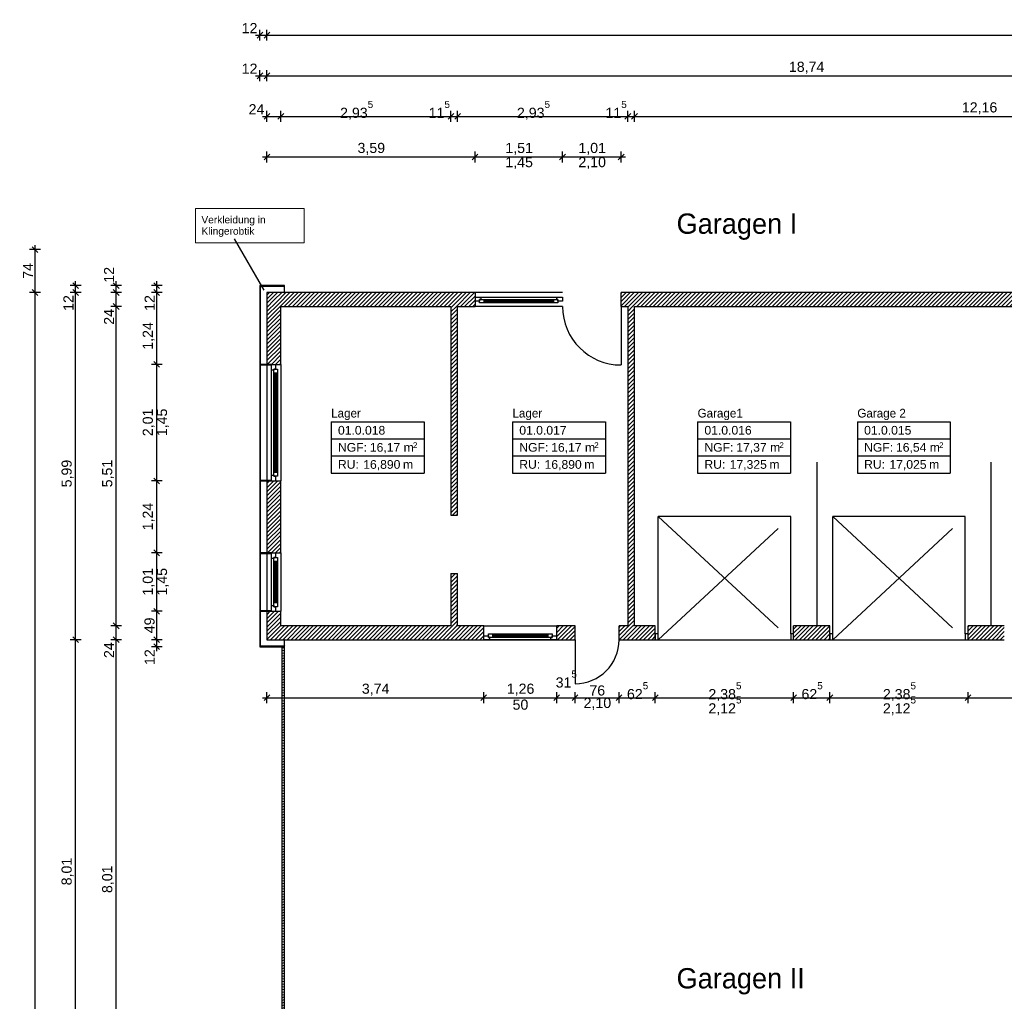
# Model space of a CAD drawing. Extents: x -73 to 183, y -4 to 85.
# Tile 6 of 98: x -73 to -56, y 26 to 43. Entities that reach past the tile are written whole.
import ezdxf

# ---------------------------------------------------------------- set-up
doc = ezdxf.new("R2010")
doc.units = 0
doc.header["$MEASUREMENT"] = 0
doc.linetypes.add('Strichlinie', pattern=[0.005644, 0.002822, -0.002822])
doc.linetypes.add('Wipeout_Contour', pattern=[1, 0, -1])
for name, color, linetype in [('0._EG_2_0', 7, 'Continuous'), ('0._EG_2_P_BM_AUSSEN', 7, 'Continuous'), ('0._EG_2_P_ZE_SYMBOL', 7, 'Continuous'), ('0._EG_2_P_ZE_TEXT', 7, 'Continuous'), ('0._EG_2_R_NT_AUSSENWAND', 7, 'Continuous'), ('0._EG_2_R_NT_HIDDEN', 7, 'Continuous'), ('0._EG_2_R_NT_INNENWAND', 7, 'Continuous'), ('0._EG_2_R_TR_AUSSENWAND', 7, 'Continuous'), ('0._EG_2_Räume', 7, 'Continuous')]:
    doc.layers.add(name, color=color, linetype=linetype)
doc.styles.add('ERSTELLTER_STIL_1', font='ARIAL.TTF')
doc.styles.add('ERSTELLTER_STIL_3', font='txt')
pattern_1 = [(45, (0, 0), (-0.03535534, 0.03535534), [])]
pattern_2 = [(135, (0, 0), (0.07071068, 0.07071068), [])]

msp = doc.modelspace()

# ---------------------------------------------------------------- hatches: boundary and pattern name
at = {"layer": '0._EG_2_R_NT_AUSSENWAND', "linetype": 'Continuous', "ltscale": 1000}
h = msp.add_hatch(dxfattribs=at)
h.set_pattern_fill('MW_Porenbeton_0002', color=256, style=0, pattern_type=2)
h.set_pattern_definition(pattern_2)
h.paths.add_polyline_path([(-68.594, 38.745), (-69.019, 38.745), (-69.009, 38.735), (-68.604, 38.735)], flags=0)
h = msp.add_hatch(dxfattribs=at)
h.set_pattern_fill('MW_Porenbeton_0002', color=256, style=0, pattern_type=2)
h.set_pattern_definition(pattern_2)
h.paths.add_polyline_path([(-69.019, 38.745), (-69.019, 32.515), (-69.009, 32.525), (-69.009, 38.735)], flags=0)
h = msp.add_hatch(dxfattribs=at)
h.set_pattern_fill('MW_Porenbeton_0002', color=256, style=0, pattern_type=2)
h.set_pattern_definition(pattern_2)
h.paths.add_polyline_path([(-68.594, 38.625), (-68.594, 38.745), (-68.604, 38.735), (-68.604, 38.625)], flags=0)
h = msp.add_hatch(dxfattribs=at)
h.set_pattern_fill('MW_Porenbeton_0002', color=256, style=0, pattern_type=2)
h.set_pattern_definition(pattern_2)
h.paths.add_polyline_path([(-68.604, 32.635), (-68.604, 32.525), (-68.594, 32.515), (-68.594, 32.635)], flags=0)
h = msp.add_hatch(dxfattribs=at)
h.set_pattern_fill('MW_Porenbeton_0002', color=256, style=0, pattern_type=2)
h.set_pattern_definition(pattern_2)
h.paths.add_polyline_path([(-68.604, 32.525), (-69.009, 32.525), (-69.019, 32.515), (-68.594, 32.515)], flags=0)
at = {"layer": '0._EG_2_R_NT_INNENWAND', "linetype": 'Continuous', "ltscale": 1000}
h = msp.add_hatch(dxfattribs=at)
h.set_pattern_fill('MW_HLZ_0002', color=256, style=0, pattern_type=2)
h.set_pattern_definition(pattern_1)
h.paths.add_polyline_path([(-65.609, 38.385), (-65.724, 38.385), (-65.724, 34.785), (-65.609, 34.785)], flags=0)
h = msp.add_hatch(dxfattribs=at)
h.set_pattern_fill('MW_HLZ_0002', color=256, style=0, pattern_type=2)
h.set_pattern_definition(pattern_1)
h.paths.add_polyline_path([(-62.674, 38.385), (-62.674, 32.875), (-62.559, 32.875), (-62.559, 38.385)], flags=0)
h = msp.add_hatch(dxfattribs=at)
h.set_pattern_fill('MW_HLZ_0002', color=256, style=0, pattern_type=2)
h.set_pattern_definition(pattern_1)
h.paths.add_polyline_path([(-65.609, 33.775), (-65.724, 33.775), (-65.724, 32.875), (-65.609, 32.875)], flags=0)
h = msp.add_hatch(dxfattribs=at)
h.set_pattern_fill('Holz__Vollholz__Hirnholz_32', color=256, style=0, pattern_type=2)
h.set_pattern_definition([(10, (0, 0), (-0.007814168, 0.044316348), [])])
h.paths.add_polyline_path([(-68.644, 32.515), (-68.644, 24.745), (-68.594, 24.745), (-68.594, 32.515)], flags=0)
at = {"layer": '0._EG_2_R_TR_AUSSENWAND', "linetype": 'Continuous', "ltscale": 1000}
h = msp.add_hatch(dxfattribs=at)
h.set_pattern_fill('MW_HLZ_0002', color=256, style=0, pattern_type=2)
h.set_pattern_definition(pattern_1)
h.paths.add_polyline_path([(-68.899, 38.625), (-68.659, 38.385), (-65.309, 38.385), (-65.309, 38.475), (-65.309, 38.545), (-65.309, 38.625)], flags=0)
h = msp.add_hatch(dxfattribs=at)
h.set_pattern_fill('MW_HLZ_0002', color=256, style=0, pattern_type=2)
h.set_pattern_definition(pattern_1)
h.paths.add_polyline_path([(-68.899, 38.625), (-68.899, 37.385), (-68.819, 37.385), (-68.749, 37.385), (-68.659, 37.385), (-68.659, 38.385)], flags=0)
h = msp.add_hatch(dxfattribs=at)
h.set_pattern_fill('MW_HLZ_0002', color=256, style=0, pattern_type=2)
h.set_pattern_definition(pattern_1)
h.paths.add_polyline_path([(-62.789, 38.625), (-62.789, 38.385), (-50.399, 38.385), (-50.159, 38.625)], flags=0)
h = msp.add_hatch(dxfattribs=at)
h.set_pattern_fill('MW_HLZ_0002', color=256, style=0, pattern_type=2)
h.set_pattern_definition(pattern_1)
h.paths.add_polyline_path([(-68.899, 34.135), (-68.819, 34.135), (-68.749, 34.135), (-68.659, 34.135), (-68.659, 35.375), (-68.749, 35.375), (-68.819, 35.375), (-68.899, 35.375)], flags=0)
h = msp.add_hatch(dxfattribs=at)
h.set_pattern_fill('MW_HLZ_0002', color=256, style=0, pattern_type=2)
h.set_pattern_definition(pattern_1)
h.paths.add_polyline_path([(-68.899, 32.635), (-68.659, 32.635), (-68.659, 33.125), (-68.749, 33.125), (-68.819, 33.125), (-68.899, 33.125)], flags=0)
h = msp.add_hatch(dxfattribs=at)
h.set_pattern_fill('MW_HLZ_0002', color=256, style=0, pattern_type=2)
h.set_pattern_definition(pattern_1)
h.paths.add_polyline_path([(-68.659, 32.875), (-68.659, 32.635), (-65.159, 32.635), (-65.159, 32.705), (-65.159, 32.875)], flags=0)
h = msp.add_hatch(dxfattribs=at)
h.set_pattern_fill('MW_HLZ_0002', color=256, style=0, pattern_type=2)
h.set_pattern_definition(pattern_1)
h.paths.add_polyline_path([(-63.899, 32.635), (-63.584, 32.635), (-63.584, 32.875), (-63.899, 32.875), (-63.899, 32.705)], flags=0)
h = msp.add_hatch(dxfattribs=at)
h.set_pattern_fill('MW_HLZ_0002', color=256, style=0, pattern_type=2)
h.set_pattern_definition(pattern_1)
h.paths.add_polyline_path([(-62.824, 32.875), (-62.824, 32.635), (-62.199, 32.635), (-62.199, 32.735), (-62.199, 32.875)], flags=0)
h = msp.add_hatch(dxfattribs=at)
h.set_pattern_fill('MW_HLZ_0002', color=256, style=0, pattern_type=2)
h.set_pattern_definition(pattern_1)
h.paths.add_polyline_path([(-59.814, 32.875), (-59.814, 32.735), (-59.814, 32.635), (-59.189, 32.635), (-59.189, 32.735), (-59.189, 32.875)], flags=0)
h = msp.add_hatch(dxfattribs=at)
h.set_pattern_fill('MW_HLZ_0002', color=256, style=0, pattern_type=2)
h.set_pattern_definition(pattern_1)
h.paths.add_polyline_path([(-56.804, 32.875), (-56.804, 32.735), (-56.804, 32.635), (-56.179, 32.635), (-56.179, 32.735), (-56.179, 32.875)], flags=0)

# ---------------------------------------------------------------- linework, layer by layer
at = {"layer": '0._EG_2_0', "linetype": 'Continuous', "ltscale": 1000}
for p, q in [((-65.309, 38.625), (-65.309, 38.545)), ((-62.789, 38.385), (-62.789, 38.625)), ((-65.309, 38.545), (-65.309, 38.475)), ((-65.309, 38.475), (-65.309, 38.385)), ((-68.899, 37.385), (-68.819, 37.385)), ((-68.819, 37.385), (-68.749, 37.385)), ((-68.749, 37.385), (-68.659, 37.385)), ((-68.899, 35.375), (-68.819, 35.375)), ((-68.819, 35.375), (-68.749, 35.375)), ((-68.749, 35.375), (-68.659, 35.375)), ((-68.899, 34.135), (-68.819, 34.135)), ((-68.819, 34.135), (-68.749, 34.135)), ((-68.749, 34.135), (-68.659, 34.135)), ((-68.899, 33.125), (-68.819, 33.125)), ((-68.819, 33.125), (-68.749, 33.125)), ((-68.749, 33.125), (-68.659, 33.125)), ((-65.159, 32.705), (-65.159, 32.875)), ((-63.899, 32.705), (-63.899, 32.875)), ((-63.584, 32.635), (-63.584, 32.875)), ((-62.824, 32.635), (-62.824, 32.875)), ((-62.199, 32.735), (-62.199, 32.875)), ((-59.814, 32.735), (-59.814, 32.875)), ((-59.189, 32.735), (-59.189, 32.875)), ((-56.804, 32.735), (-56.804, 32.875)), ((-65.159, 32.635), (-65.159, 32.705)), ((-63.899, 32.635), (-63.899, 32.705)), ((-62.199, 32.635), (-62.199, 32.735)), ((-59.814, 32.635), (-59.814, 32.735)), ((-59.189, 32.635), (-59.189, 32.735)), ((-56.804, 32.635), (-56.804, 32.735))]:
    msp.add_line(p, q, dxfattribs=at)
at = {"layer": '0._EG_2_P_BM_AUSSEN', "linetype": 'Continuous', "ltscale": 1000}
for p, q in [((-69.019, 42.971), (-69.019, 43.159)), ((-68.899, 42.971), (-68.899, 43.159)), ((-69.094, 43.065), (-69.019, 43.065)), ((-68.969, 43.115), (-69.069, 43.015)), ((-69.019, 43.065), (-68.899, 43.065)), ((-68.849, 43.115), (-68.949, 43.015)), ((-68.899, 43.065), (-38.709, 43.065)), ((-69.094, 42.365), (-69.019, 42.365)), ((-68.969, 42.415), (-69.069, 42.315)), ((-69.019, 42.271), (-69.019, 42.459)), ((-69.019, 42.365), (-68.899, 42.365)), ((-68.849, 42.415), (-68.949, 42.315)), ((-68.899, 42.271), (-68.899, 42.459)), ((-68.899, 42.365), (-50.159, 42.365)), ((-68.974, 41.665), (-68.899, 41.665)), ((-68.849, 41.715), (-68.949, 41.615)), ((-68.899, 41.571), (-68.899, 41.759)), ((-68.899, 41.665), (-68.659, 41.665)), ((-68.609, 41.715), (-68.709, 41.615)), ((-68.659, 41.571), (-68.659, 41.759)), ((-68.659, 41.665), (-65.724, 41.665)), ((-65.674, 41.715), (-65.774, 41.615)), ((-65.724, 41.571), (-65.724, 41.759)), ((-65.724, 41.665), (-65.609, 41.665)), ((-65.559, 41.715), (-65.659, 41.615)), ((-65.609, 41.571), (-65.609, 41.759)), ((-65.609, 41.665), (-62.674, 41.665)), ((-62.624, 41.715), (-62.724, 41.615)), ((-62.674, 41.571), (-62.674, 41.759)), ((-62.674, 41.665), (-62.559, 41.665)), ((-62.509, 41.715), (-62.609, 41.615)), ((-62.559, 41.571), (-62.559, 41.759)), ((-62.559, 41.665), (-50.399, 41.665)), ((-68.974, 40.965), (-68.899, 40.965)), ((-68.849, 41.015), (-68.949, 40.915)), ((-68.899, 40.871), (-68.899, 41.059)), ((-68.899, 40.965), (-65.309, 40.965)), ((-65.259, 41.015), (-65.359, 40.915)), ((-65.309, 40.871), (-65.309, 41.059)), ((-65.309, 40.965), (-63.799, 40.965)), ((-63.749, 41.015), (-63.849, 40.915)), ((-63.799, 40.871), (-63.799, 41.059)), ((-63.799, 40.965), (-62.789, 40.965)), ((-62.839, 40.915), (-62.739, 41.015)), ((-62.789, 40.871), (-62.789, 41.059)), ((-62.789, 40.965), (-62.714, 40.965)), ((-72.849, 39.315), (-72.949, 39.415)), ((-72.899, 39.365), (-72.899, 39.44)), ((-72.805, 39.365), (-72.992, 39.365)), ((-72.899, 38.625), (-72.899, 39.365)), ((-72.105, 38.745), (-72.292, 38.745)), ((-72.149, 38.695), (-72.249, 38.795)), ((-72.199, 38.745), (-72.199, 38.82)), ((-72.199, 38.625), (-72.199, 38.745)), ((-71.405, 38.745), (-71.592, 38.745)), ((-71.449, 38.695), (-71.549, 38.795)), ((-71.499, 38.745), (-71.499, 38.82)), ((-71.499, 38.625), (-71.499, 38.745)), ((-70.705, 38.745), (-70.892, 38.745)), ((-70.749, 38.695), (-70.849, 38.795)), ((-70.799, 38.745), (-70.799, 38.82)), ((-70.799, 38.625), (-70.799, 38.745)), ((-72.805, 38.625), (-72.992, 38.625)), ((-72.949, 38.675), (-72.849, 38.575)), ((-72.899, -1.115), (-72.899, 38.625)), ((-72.105, 38.625), (-72.292, 38.625)), ((-72.249, 38.675), (-72.149, 38.575)), ((-72.199, 32.635), (-72.199, 38.625)), ((-71.405, 38.625), (-71.592, 38.625)), ((-71.549, 38.675), (-71.449, 38.575)), ((-71.499, 38.385), (-71.499, 38.625)), ((-70.705, 38.625), (-70.892, 38.625)), ((-70.849, 38.675), (-70.749, 38.575)), ((-70.799, 37.385), (-70.799, 38.625)), ((-71.549, 38.435), (-71.449, 38.335)), ((-71.405, 38.385), (-71.592, 38.385)), ((-71.499, 32.875), (-71.499, 38.385)), ((-70.705, 37.385), (-70.892, 37.385)), ((-70.849, 37.435), (-70.749, 37.335)), ((-70.799, 35.375), (-70.799, 37.385)), ((-70.705, 35.375), (-70.892, 35.375)), ((-70.849, 35.425), (-70.749, 35.325)), ((-70.799, 34.135), (-70.799, 35.375)), ((-70.849, 34.185), (-70.749, 34.085)), ((-70.705, 34.135), (-70.892, 34.135)), ((-70.799, 33.125), (-70.799, 34.135)), ((-70.705, 33.125), (-70.892, 33.125)), ((-70.849, 33.175), (-70.749, 33.075)), ((-70.799, 32.635), (-70.799, 33.125)), ((-71.405, 32.875), (-71.592, 32.875)), ((-71.549, 32.925), (-71.449, 32.825)), ((-71.499, 32.635), (-71.499, 32.875)), ((-72.105, 32.635), (-72.292, 32.635)), ((-72.249, 32.685), (-72.149, 32.585)), ((-72.199, 24.625), (-72.199, 32.635)), ((-71.405, 32.635), (-71.592, 32.635)), ((-71.549, 32.685), (-71.449, 32.585)), ((-71.499, 24.625), (-71.499, 32.635)), ((-70.705, 32.635), (-70.892, 32.635)), ((-70.849, 32.685), (-70.749, 32.585)), ((-70.799, 32.515), (-70.799, 32.635)), ((-70.705, 32.515), (-70.892, 32.515)), ((-70.849, 32.565), (-70.749, 32.465)), ((-70.799, 32.44), (-70.799, 32.515)), ((-68.974, 31.635), (-68.899, 31.635)), ((-68.849, 31.685), (-68.949, 31.585)), ((-68.899, 31.541), (-68.899, 31.729)), ((-68.899, 31.635), (-65.159, 31.635)), ((-65.109, 31.685), (-65.209, 31.585)), ((-65.159, 31.541), (-65.159, 31.729)), ((-65.159, 31.635), (-63.899, 31.635)), ((-63.849, 31.685), (-63.949, 31.585)), ((-63.899, 31.541), (-63.899, 31.729)), ((-63.899, 31.635), (-63.584, 31.635)), ((-63.534, 31.685), (-63.634, 31.585)), ((-63.584, 31.541), (-63.584, 31.729)), ((-63.584, 31.635), (-62.824, 31.635)), ((-62.774, 31.685), (-62.874, 31.585)), ((-62.824, 31.541), (-62.824, 31.729)), ((-62.824, 31.635), (-62.199, 31.635)), ((-62.149, 31.685), (-62.249, 31.585)), ((-62.199, 31.541), (-62.199, 31.729)), ((-62.199, 31.635), (-59.814, 31.635)), ((-59.764, 31.685), (-59.864, 31.585)), ((-59.814, 31.541), (-59.814, 31.729)), ((-59.814, 31.635), (-59.189, 31.635)), ((-59.139, 31.685), (-59.239, 31.585)), ((-59.189, 31.541), (-59.189, 31.729)), ((-59.189, 31.635), (-56.804, 31.635)), ((-56.754, 31.685), (-56.854, 31.585)), ((-56.804, 31.541), (-56.804, 31.729)), ((-56.804, 31.635), (-53.794, 31.635))]:
    msp.add_line(p, q, dxfattribs=at)
at = {"layer": '0._EG_2_P_ZE_SYMBOL', "linetype": 'Continuous', "ltscale": 1000}
msp.add_line((-68.949, 38.666), (-69.459, 39.55), dxfattribs=at)
at = {"layer": '0._EG_2_P_ZE_TEXT', "color": 255, "linetype": 'Continuous', "lineweight": 18, "ltscale": 1000}
for p, q in [((-68.257, 40.073), (-70.128, 40.073)), ((-70.128, 40.073), (-70.128, 39.48)), ((-68.257, 39.48), (-68.257, 40.073)), ((-70.128, 39.48), (-68.257, 39.48))]:
    msp.add_line(p, q, dxfattribs=at)
at = {"layer": '0._EG_2_R_NT_AUSSENWAND', "linetype": 'Continuous', "ltscale": 1000}
for p, q in [((-68.594, 38.745), (-69.019, 38.745)), ((-69.019, 38.745), (-69.019, 32.515)), ((-69.009, 38.735), (-68.604, 38.735)), ((-69.009, 37.385), (-69.009, 38.735)), ((-68.604, 38.735), (-68.604, 38.625)), ((-68.594, 38.625), (-68.594, 38.745)), ((-68.604, 38.625), (-68.594, 38.625)), ((-69.009, 35.385), (-69.009, 37.375)), ((-69.009, 34.135), (-69.009, 35.375)), ((-69.009, 33.135), (-69.009, 34.125)), ((-69.009, 32.525), (-69.009, 33.125)), ((-68.604, 32.635), (-68.604, 32.525)), ((-68.594, 32.635), (-68.604, 32.635)), ((-68.594, 32.515), (-68.594, 32.635)), ((-69.019, 32.515), (-68.594, 32.515)), ((-68.604, 32.525), (-69.009, 32.525))]:
    msp.add_line(p, q, dxfattribs=at)
at = {"layer": '0._EG_2_R_NT_HIDDEN', "linetype": 'Strichlinie', "ltscale": 1000}
for p, q in [((-59.406, 32.875), (-59.406, 38.385)), ((-56.404, 32.875), (-56.404, 38.385))]:
    msp.add_line(p, q, dxfattribs=at)
at = {"layer": '0._EG_2_R_NT_INNENWAND', "linetype": 'Continuous', "ltscale": 1000}
for p, q in [((-65.724, 38.385), (-65.724, 34.785)), ((-65.609, 34.785), (-65.609, 38.385)), ((-62.674, 38.385), (-62.674, 32.875)), ((-62.559, 32.875), (-62.559, 38.385)), ((-65.724, 34.785), (-65.609, 34.785)), ((-65.724, 33.775), (-65.724, 32.875)), ((-65.724, 33.775), (-65.609, 33.775)), ((-65.609, 32.875), (-65.609, 33.775)), ((-68.644, 32.515), (-68.644, 24.745)), ((-68.594, 32.515), (-68.644, 32.515)), ((-68.594, 24.745), (-68.594, 32.515))]:
    msp.add_line(p, q, dxfattribs=at)
at = {"layer": '0._EG_2_R_TR_AUSSENWAND', "linetype": 'Continuous', "ltscale": 1000}
for p, q in [((-65.309, 38.625), (-68.899, 38.625)), ((-68.899, 38.625), (-68.899, 37.385)), ((-63.799, 38.625), (-65.309, 38.625)), ((-50.159, 38.625), (-62.789, 38.625)), ((-68.659, 38.385), (-65.724, 38.385)), ((-68.659, 37.385), (-68.659, 38.385)), ((-65.609, 38.385), (-65.309, 38.385)), ((-63.799, 38.385), (-65.309, 38.385)), ((-62.789, 38.385), (-62.674, 38.385)), ((-62.789, 38.385), (-62.789, 37.375)), ((-62.559, 38.385), (-50.399, 38.385)), ((-68.899, 37.385), (-68.899, 35.375)), ((-68.659, 37.385), (-68.659, 35.375)), ((-68.899, 35.375), (-68.899, 34.135)), ((-68.659, 34.135), (-68.659, 35.375)), ((-68.899, 34.135), (-68.899, 33.125)), ((-68.659, 34.135), (-68.659, 33.125)), ((-68.899, 33.125), (-68.899, 32.635)), ((-68.659, 32.875), (-68.659, 33.125)), ((-65.724, 32.875), (-68.659, 32.875)), ((-65.159, 32.875), (-65.609, 32.875)), ((-65.159, 32.875), (-63.899, 32.875)), ((-63.584, 32.875), (-63.899, 32.875)), ((-62.674, 32.875), (-62.824, 32.875)), ((-62.199, 32.875), (-62.559, 32.875)), ((-59.189, 32.875), (-59.814, 32.875)), ((-56.179, 32.875), (-56.804, 32.875)), ((-68.899, 32.635), (-68.659, 32.635)), ((-68.659, 32.635), (-65.159, 32.635)), ((-65.159, 32.635), (-63.899, 32.635)), ((-63.899, 32.635), (-63.584, 32.635)), ((-63.584, 32.635), (-63.584, 31.875)), ((-62.824, 32.635), (-62.199, 32.635)), ((-59.814, 32.635), (-59.189, 32.635)), ((-56.804, 32.635), (-56.179, 32.635))]:
    msp.add_line(p, q, dxfattribs=at)
at = {"layer": '0._EG_2_R_TR_AUSSENWAND', "linetype": 'Strichlinie', "ltscale": 1000}
for p, q in [((-59.864, 34.76), (-62.149, 34.76)), ((-56.854, 34.76), (-59.139, 34.76))]:
    msp.add_line(p, q, dxfattribs=at)
at = {"layer": '0._EG_2_R_TR_AUSSENWAND', "linetype": 'Continuous', "ltscale": 1000}
msp.add_arc((-63.584, 32.635), 0.76, 270, 0, dxfattribs=at)
at = {"layer": '0._EG_2_Räume', "linetype": 'Continuous', "ltscale": 1000}
for p, q in [((-67.791, 36.395), (-67.791, 35.511)), ((-67.791, 36.395), (-66.188, 36.395)), ((-66.188, 36.395), (-66.188, 35.511)), ((-64.663, 36.395), (-64.663, 35.511)), ((-64.663, 36.395), (-63.059, 36.395)), ((-63.059, 36.395), (-63.059, 35.511)), ((-61.47, 36.395), (-61.47, 35.511)), ((-61.47, 36.395), (-59.866, 36.395)), ((-59.866, 36.395), (-59.866, 35.511)), ((-58.714, 36.395), (-58.714, 35.511)), ((-58.714, 36.395), (-57.111, 36.395)), ((-57.111, 36.395), (-57.111, 35.511)), ((-67.791, 36.101), (-66.188, 36.101)), ((-64.663, 36.101), (-63.059, 36.101)), ((-61.47, 36.101), (-59.866, 36.101)), ((-58.714, 36.101), (-57.111, 36.101)), ((-67.791, 35.806), (-66.188, 35.806)), ((-64.663, 35.806), (-63.059, 35.806)), ((-61.47, 35.806), (-59.866, 35.806)), ((-58.714, 35.806), (-57.111, 35.806)), ((-67.791, 35.511), (-66.188, 35.511)), ((-64.663, 35.511), (-63.059, 35.511)), ((-61.47, 35.511), (-59.866, 35.511)), ((-58.714, 35.511), (-57.111, 35.511))]:
    msp.add_line(p, q, dxfattribs=at)

# ---------------------------------------------------------------- texts
at = {"layer": '0._EG_2_P_BM_AUSSEN', "linetype": 'Continuous', "char_height": 0.175, "attachment_point": 7, "style": 'ERSTELLTER_STIL_1'}
for s, insert in [('{12}', (-69.334, 43.1)), ('{12}', (-69.334, 42.4)), ('{18,74}', (-59.894, 42.4)), ('{24}', (-69.214, 41.7)), ('{2,93\\A1{\\H0.7x;\\S5^  ;}}', (-67.636, 41.606)), ('{11\\A1{\\H0.7x;\\S5^  ;}}', (-66.109, 41.638)), ('{2,93\\A1{\\H0.7x;\\S5^  ;}}', (-64.586, 41.606)), ('{11\\A1{\\H0.7x;\\S5^  ;}}', (-63.059, 41.638)), ('{12,16}', (-56.911, 41.7)), ('{3,59}', (-67.336, 41)), ('{1,51}', (-64.786, 41)), ('{1,01}', (-63.526, 41)), ('{1,45}', (-64.786, 40.755)), ('{2,10}', (-63.526, 40.755)), ('{31\\A1{\\H0.7x;\\S5^  ;}}', (-63.918, 31.808)), ('{3,74}', (-67.261, 31.67)), ('{1,26}', (-64.761, 31.67)), ('{76}', (-63.336, 31.67)), ('{62\\A1{\\H0.7x;\\S5^  ;}}', (-62.688, 31.607)), ('{2,38\\A1{\\H0.7x;\\S5^  ;}}', (-61.283, 31.576)), ('{62\\A1{\\H0.7x;\\S5^  ;}}', (-59.678, 31.607)), ('{2,38\\A1{\\H0.7x;\\S5^  ;}}', (-58.273, 31.576)), ('{50}', (-64.661, 31.425)), ('{2,10}', (-63.436, 31.425)), ('{2,12\\A1{\\H0.7x;\\S5^  ;}}', (-61.283, 31.331)), ('{2,12\\A1{\\H0.7x;\\S5^  ;}}', (-58.273, 31.331))]:
    msp.add_mtext(s, dxfattribs=dict(at, insert=insert))
at = {"layer": '0._EG_2_P_BM_AUSSEN', "linetype": 'Continuous', "char_height": 0.175, "attachment_point": 7, "rotation": 90, "style": 'ERSTELLTER_STIL_1'}
for s, insert in [('{74}', (-72.934, 38.862)), ('{12}', (-71.534, 38.795)), ('{12}', (-72.234, 38.309)), ('{12}', (-70.834, 38.309)), ('{24}', (-71.534, 38.069)), ('{1,24}', (-70.834, 37.639)), ('{2,01}', (-70.834, 36.147)), ('{1,45}', (-70.589, 36.147)), ('{5,99}', (-72.234, 35.264)), ('{5,51}', (-71.534, 35.264)), ('{1,24}', (-70.834, 34.522)), ('{1,01}', (-70.834, 33.397)), ('{1,45}', (-70.589, 33.397)), ('{49}', (-70.834, 32.747)), ('{24}', (-71.534, 32.319)), ('{12}', (-70.834, 32.199)), ('{8,01}', (-72.234, 28.397)), ('{8,01}', (-71.534, 28.264))]:
    msp.add_mtext(s, dxfattribs=dict(at, insert=insert))
at = {"layer": '0._EG_2_P_ZE_TEXT', "linetype": 'Continuous', "insert": (-70.028, 39.944), "char_height": 0.125, "width": 1.67068, "attachment_point": 1, "line_spacing_factor": 0.940037, "style": 'ERSTELLTER_STIL_1'}
msp.add_mtext('{Verkleidung in Klingerobtik}', dxfattribs=at)
at = {"layer": '0._EG_2_P_ZE_TEXT', "linetype": 'Continuous', "char_height": 0.35, "attachment_point": 1, "style": 'ERSTELLTER_STIL_3'}
for s, insert in [('{Garagen I}', (-61.832, 39.989)), ('{Garagen II}', (-61.832, 26.969))]:
    msp.add_mtext(s, dxfattribs=dict(at, insert=insert))
at = {"layer": '0._EG_2_Räume', "linetype": 'Continuous'}
for s, insert, char_height, attachment_point, style in [('{Lager}', (-67.791, 36.619), 0.15, 1, 'ERSTELLTER_STIL_3'), ('{Lager}', (-64.663, 36.619), 0.15, 1, 'ERSTELLTER_STIL_3'), ('{Garage1}', (-61.47, 36.619), 0.15, 1, 'ERSTELLTER_STIL_3'), ('{Garage 2}', (-58.714, 36.619), 0.15, 1, 'ERSTELLTER_STIL_3'), ('{01.0.018 }', (-67.673, 36.324), 0.15, 1, 'ERSTELLTER_STIL_1'), ('{01.0.017 }', (-64.545, 36.324), 0.15, 1, 'ERSTELLTER_STIL_1'), ('{01.0.016 }', (-61.352, 36.324), 0.15, 1, 'ERSTELLTER_STIL_1'), ('{01.0.015 }', (-58.597, 36.324), 0.15, 1, 'ERSTELLTER_STIL_1'), ('{NGF: }', (-67.673, 36.029), 0.15, 1, 'ERSTELLTER_STIL_1'), ('{16,17 m}', (-67.123, 36.029), 0.15, 1, 'ERSTELLTER_STIL_1'), ('{2}', (-66.381, 36.041), 0.1, 1, 'ERSTELLTER_STIL_1'), ('{NGF: }', (-64.545, 36.029), 0.15, 1, 'ERSTELLTER_STIL_1'), ('{16,17 m}', (-63.995, 36.029), 0.15, 1, 'ERSTELLTER_STIL_1'), ('{2}', (-63.253, 36.041), 0.1, 1, 'ERSTELLTER_STIL_1'), ('{NGF: }', (-61.352, 36.029), 0.15, 1, 'ERSTELLTER_STIL_1'), ('{17,37 m}', (-60.802, 36.029), 0.15, 1, 'ERSTELLTER_STIL_1'), ('{2}', (-60.06, 36.041), 0.1, 1, 'ERSTELLTER_STIL_1'), ('{NGF: }', (-58.597, 36.029), 0.15, 1, 'ERSTELLTER_STIL_1'), ('{16,54 m}', (-58.047, 36.029), 0.15, 1, 'ERSTELLTER_STIL_1'), ('{2}', (-57.305, 36.041), 0.1, 1, 'ERSTELLTER_STIL_1'), ('{RU: }', (-67.673, 35.735), 0.15, 1, 'ERSTELLTER_STIL_1'), ('{16,890}', (-67.237, 35.556), 0.15, 7, 'ERSTELLTER_STIL_1'), ('{ m}', (-66.61, 35.735), 0.15, 1, 'ERSTELLTER_STIL_1'), ('{RU: }', (-64.545, 35.735), 0.15, 1, 'ERSTELLTER_STIL_1'), ('{16,890}', (-64.109, 35.556), 0.15, 7, 'ERSTELLTER_STIL_1'), ('{ m}', (-63.482, 35.735), 0.15, 1, 'ERSTELLTER_STIL_1'), ('{RU: }', (-61.352, 35.735), 0.15, 1, 'ERSTELLTER_STIL_1'), ('{17,325}', (-60.916, 35.556), 0.15, 7, 'ERSTELLTER_STIL_1'), ('{ m}', (-60.289, 35.735), 0.15, 1, 'ERSTELLTER_STIL_1'), ('{RU: }', (-58.597, 35.735), 0.15, 1, 'ERSTELLTER_STIL_1'), ('{17,025}', (-58.161, 35.556), 0.15, 7, 'ERSTELLTER_STIL_1'), ('{ m}', (-57.534, 35.735), 0.15, 1, 'ERSTELLTER_STIL_1')]:
    msp.add_mtext(s, dxfattribs=dict(at, insert=insert, char_height=char_height, attachment_point=attachment_point, style=style))

# ---------------------------------------------------------------- next in the draw order: wipeouts: each hides what was drawn before it
at = {"color": 254, "linetype": 'Wipeout_Contour', "lineweight": 0, "ltscale": 300.703707}
msp.add_wipeout([(-63.899, 38.545), (-63.899, 38.505), (-65.209, 38.505), (-65.209, 38.545)], dxfattribs=at).dxf.layer = '0._EG_2_R_TR_AUSSENWAND'
at = {"color": 254, "linetype": 'Wipeout_Contour', "lineweight": 0, "ltscale": 311.313903}
msp.add_wipeout([(-68.819, 37.285), (-68.779, 37.285), (-68.779, 35.475), (-68.819, 35.475)], dxfattribs=at).dxf.layer = '0._EG_2_R_TR_AUSSENWAND'
at = {"color": 254, "linetype": 'Wipeout_Contour', "lineweight": 0, "ltscale": 306.318813}
msp.add_wipeout([(-68.819, 34.035), (-68.779, 34.035), (-68.779, 33.225), (-68.819, 33.225)], dxfattribs=at).dxf.layer = '0._EG_2_R_TR_AUSSENWAND'
at = {"color": 254, "linetype": 'Wipeout_Contour', "lineweight": 0, "ltscale": 289.285641}
msp.add_wipeout([(-65.059, 32.635), (-65.059, 32.675), (-63.999, 32.675), (-63.999, 32.635)], dxfattribs=at).dxf.layer = '0._EG_2_R_TR_AUSSENWAND'
at = {"color": 254, "linetype": 'Wipeout_Contour', "lineweight": 0, "ltscale": 280.97429}
msp.add_wipeout([(-62.199, 32.635), (-62.149, 32.635), (-62.149, 32.735), (-62.199, 32.735)], dxfattribs=at).dxf.layer = '0._EG_2_R_TR_AUSSENWAND'
at = {"color": 254, "linetype": 'Wipeout_Contour', "lineweight": 0, "ltscale": 272.741965}
msp.add_wipeout([(-59.814, 32.735), (-59.864, 32.735), (-59.864, 32.635), (-59.814, 32.635)], dxfattribs=at).dxf.layer = '0._EG_2_R_TR_AUSSENWAND'
at = {"color": 254, "linetype": 'Wipeout_Contour', "lineweight": 0, "ltscale": 270.375585}
msp.add_wipeout([(-59.189, 32.635), (-59.139, 32.635), (-59.139, 32.735), (-59.189, 32.735)], dxfattribs=at).dxf.layer = '0._EG_2_R_TR_AUSSENWAND'
at = {"color": 254, "linetype": 'Wipeout_Contour', "lineweight": 0, "ltscale": 262.23938}
msp.add_wipeout([(-56.804, 32.735), (-56.854, 32.735), (-56.854, 32.635), (-56.804, 32.635)], dxfattribs=at).dxf.layer = '0._EG_2_R_TR_AUSSENWAND'

# ---------------------------------------------------------------- next in the draw order: linework, layer by layer
at = {"layer": '0._EG_2_R_TR_AUSSENWAND', "linetype": 'Strichlinie', "ltscale": 1000}
for p, q in [((-62.149, 32.635), (-59.864, 34.76)), ((-62.149, 32.735), (-62.149, 34.76)), ((-62.149, 34.76), (-59.864, 32.635)), ((-59.864, 32.735), (-59.864, 34.76)), ((-59.139, 32.635), (-56.854, 34.76)), ((-59.139, 32.735), (-59.139, 34.76)), ((-59.139, 34.76), (-56.854, 32.635)), ((-56.854, 32.735), (-56.854, 34.76))]:
    msp.add_line(p, q, dxfattribs=at)
at = {"layer": '0._EG_2_R_TR_AUSSENWAND', "linetype": 'Continuous', "ltscale": 1000}
for p, q in [((-62.149, 32.735), (-62.199, 32.735)), ((-62.199, 32.735), (-62.199, 32.635)), ((-62.199, 32.635), (-62.199, 32.735)), ((-62.199, 32.635), (-62.149, 32.635)), ((-62.149, 32.635), (-62.149, 32.735)), ((-62.149, 32.635), (-59.864, 32.635)), ((-59.814, 32.735), (-59.864, 32.735)), ((-59.864, 32.735), (-59.864, 32.635)), ((-59.864, 32.635), (-59.814, 32.635)), ((-59.814, 32.635), (-59.814, 32.735)), ((-59.814, 32.635), (-59.814, 32.735)), ((-59.139, 32.735), (-59.189, 32.735)), ((-59.189, 32.735), (-59.189, 32.635)), ((-59.189, 32.635), (-59.189, 32.735)), ((-59.189, 32.635), (-59.139, 32.635)), ((-59.139, 32.635), (-59.139, 32.735)), ((-59.139, 32.635), (-56.854, 32.635)), ((-56.804, 32.735), (-56.854, 32.735)), ((-56.854, 32.735), (-56.854, 32.635)), ((-56.854, 32.635), (-56.804, 32.635)), ((-56.804, 32.635), (-56.804, 32.735)), ((-56.804, 32.635), (-56.804, 32.735))]:
    msp.add_line(p, q, dxfattribs=at)

# ---------------------------------------------------------------- next in the draw order: wipeouts: each hides what was drawn before it
at = {"color": 254, "linetype": 'Wipeout_Contour', "lineweight": 0, "ltscale": 455.037983}
msp.add_wipeout([(-65.309, 38.545), (-65.209, 38.545), (-65.209, 38.505), (-65.229, 38.505), (-65.229, 38.475), (-65.309, 38.475)], dxfattribs=at).dxf.layer = '0._EG_2_R_TR_AUSSENWAND'
at = {"color": 254, "linetype": 'Wipeout_Contour', "lineweight": 0, "ltscale": 446.844516}
msp.add_wipeout([(-63.799, 38.475), (-63.879, 38.475), (-63.879, 38.505), (-63.899, 38.505), (-63.899, 38.545), (-63.799, 38.545)], dxfattribs=at).dxf.layer = '0._EG_2_R_TR_AUSSENWAND'
at = {"color": 254, "linetype": 'Wipeout_Contour', "lineweight": 0, "ltscale": 469.386517}
msp.add_wipeout([(-68.749, 37.385), (-68.749, 37.305), (-68.779, 37.305), (-68.779, 37.285), (-68.819, 37.285), (-68.819, 37.385)], dxfattribs=at).dxf.layer = '0._EG_2_R_TR_AUSSENWAND'
at = {"color": 254, "linetype": 'Wipeout_Contour', "lineweight": 0, "ltscale": 464.647832}
msp.add_wipeout([(-68.819, 35.375), (-68.819, 35.475), (-68.779, 35.475), (-68.779, 35.455), (-68.749, 35.455), (-68.749, 35.375)], dxfattribs=at).dxf.layer = '0._EG_2_R_TR_AUSSENWAND'
at = {"color": 254, "linetype": 'Wipeout_Contour', "lineweight": 0, "ltscale": 460.427406}
msp.add_wipeout([(-68.749, 34.135), (-68.749, 34.055), (-68.779, 34.055), (-68.779, 34.035), (-68.819, 34.035), (-68.819, 34.135)], dxfattribs=at).dxf.layer = '0._EG_2_R_TR_AUSSENWAND'
at = {"color": 254, "linetype": 'Wipeout_Contour', "lineweight": 0, "ltscale": 458.61011}
msp.add_wipeout([(-68.819, 33.125), (-68.819, 33.225), (-68.779, 33.225), (-68.779, 33.205), (-68.749, 33.205), (-68.749, 33.125)], dxfattribs=at).dxf.layer = '0._EG_2_R_TR_AUSSENWAND'
at = {"color": 254, "linetype": 'Wipeout_Contour', "lineweight": 0, "ltscale": 437.63101}
msp.add_wipeout([(-65.159, 32.705), (-65.079, 32.705), (-65.079, 32.675), (-65.059, 32.675), (-65.059, 32.635), (-65.159, 32.635)], dxfattribs=at).dxf.layer = '0._EG_2_R_TR_AUSSENWAND'
at = {"color": 254, "linetype": 'Wipeout_Contour', "lineweight": 0, "ltscale": 430.458617}
msp.add_wipeout([(-63.899, 32.635), (-63.999, 32.635), (-63.999, 32.675), (-63.979, 32.675), (-63.979, 32.705), (-63.899, 32.705)], dxfattribs=at).dxf.layer = '0._EG_2_R_TR_AUSSENWAND'

# ---------------------------------------------------------------- next in the draw order: wipeouts: each hides what was drawn before it
at = {"color": 254, "linetype": 'Wipeout_Contour', "lineweight": 0, "ltscale": 300.642485}
msp.add_wipeout([(-63.949, 38.505), (-63.949, 38.485), (-65.159, 38.485), (-65.159, 38.505)], dxfattribs=at).dxf.layer = '0._EG_2_R_TR_AUSSENWAND'
at = {"color": 254, "linetype": 'Wipeout_Contour', "lineweight": 0, "ltscale": 311.206693}
msp.add_wipeout([(-68.779, 37.235), (-68.759, 37.235), (-68.759, 35.525), (-68.779, 35.525)], dxfattribs=at).dxf.layer = '0._EG_2_R_TR_AUSSENWAND'
at = {"color": 254, "linetype": 'Wipeout_Contour', "lineweight": 0, "ltscale": 306.210825}
msp.add_wipeout([(-68.779, 33.985), (-68.759, 33.985), (-68.759, 33.275), (-68.779, 33.275)], dxfattribs=at).dxf.layer = '0._EG_2_R_TR_AUSSENWAND'
at = {"color": 254, "linetype": 'Wipeout_Contour', "lineweight": 0, "ltscale": 289.34022}
msp.add_wipeout([(-65.009, 32.675), (-65.009, 32.695), (-64.049, 32.695), (-64.049, 32.675)], dxfattribs=at).dxf.layer = '0._EG_2_R_TR_AUSSENWAND'

# ---------------------------------------------------------------- next in the draw order: wipeouts: each hides what was drawn before it
at = {"color": 254, "linetype": 'Wipeout_Contour', "lineweight": 0, "ltscale": 300.560569}
msp.add_wipeout([(-63.949, 38.465), (-63.949, 38.445), (-65.159, 38.445), (-65.159, 38.465)], dxfattribs=at).dxf.layer = '0._EG_2_R_TR_AUSSENWAND'
at = {"color": 254, "linetype": 'Wipeout_Contour', "lineweight": 0, "ltscale": 311.065272}
msp.add_wipeout([(-68.739, 37.235), (-68.719, 37.235), (-68.719, 35.525), (-68.739, 35.525)], dxfattribs=at).dxf.layer = '0._EG_2_R_TR_AUSSENWAND'
at = {"color": 254, "linetype": 'Wipeout_Contour', "lineweight": 0, "ltscale": 306.0671}
msp.add_wipeout([(-68.739, 33.985), (-68.719, 33.985), (-68.719, 33.275), (-68.739, 33.275)], dxfattribs=at).dxf.layer = '0._EG_2_R_TR_AUSSENWAND'
at = {"color": 254, "linetype": 'Wipeout_Contour', "lineweight": 0, "ltscale": 289.412551}
msp.add_wipeout([(-65.009, 32.715), (-65.009, 32.735), (-64.049, 32.735), (-64.049, 32.715)], dxfattribs=at).dxf.layer = '0._EG_2_R_TR_AUSSENWAND'

# ---------------------------------------------------------------- next in the draw order: wipeouts: each hides what was drawn before it
at = {"color": 254, "linetype": 'Wipeout_Contour', "lineweight": 0, "ltscale": 302.807263}
msp.add_wipeout([(-65.159, 38.505), (-65.159, 38.445), (-65.229, 38.445), (-65.229, 38.505)], dxfattribs=at).dxf.layer = '0._EG_2_R_TR_AUSSENWAND'
at = {"color": 254, "linetype": 'Wipeout_Contour', "lineweight": 0, "ltscale": 298.409308}
msp.add_wipeout([(-63.879, 38.505), (-63.879, 38.445), (-63.949, 38.445), (-63.949, 38.505)], dxfattribs=at).dxf.layer = '0._EG_2_R_TR_AUSSENWAND'
at = {"color": 254, "linetype": 'Wipeout_Contour', "lineweight": 0, "ltscale": 312.810708}
msp.add_wipeout([(-68.779, 37.305), (-68.719, 37.305), (-68.719, 37.235), (-68.779, 37.235)], dxfattribs=at).dxf.layer = '0._EG_2_R_TR_AUSSENWAND'
at = {"color": 254, "linetype": 'Wipeout_Contour', "lineweight": 0, "ltscale": 309.480769}
msp.add_wipeout([(-68.779, 35.525), (-68.719, 35.525), (-68.719, 35.455), (-68.779, 35.455)], dxfattribs=at).dxf.layer = '0._EG_2_R_TR_AUSSENWAND'
at = {"color": 254, "linetype": 'Wipeout_Contour', "lineweight": 0, "ltscale": 306.828098}
msp.add_wipeout([(-68.779, 34.055), (-68.719, 34.055), (-68.719, 33.985), (-68.779, 33.985)], dxfattribs=at).dxf.layer = '0._EG_2_R_TR_AUSSENWAND'
at = {"color": 254, "linetype": 'Wipeout_Contour', "lineweight": 0, "ltscale": 305.45717}
msp.add_wipeout([(-68.779, 33.275), (-68.719, 33.275), (-68.719, 33.205), (-68.779, 33.205)], dxfattribs=at).dxf.layer = '0._EG_2_R_TR_AUSSENWAND'
at = {"color": 254, "linetype": 'Wipeout_Contour', "lineweight": 0, "ltscale": 291.218764}
msp.add_wipeout([(-65.079, 32.675), (-65.079, 32.735), (-65.009, 32.735), (-65.009, 32.675)], dxfattribs=at).dxf.layer = '0._EG_2_R_TR_AUSSENWAND'
at = {"color": 254, "linetype": 'Wipeout_Contour', "lineweight": 0, "ltscale": 287.543908}
msp.add_wipeout([(-64.049, 32.675), (-64.049, 32.735), (-63.979, 32.735), (-63.979, 32.675)], dxfattribs=at).dxf.layer = '0._EG_2_R_TR_AUSSENWAND'

# ---------------------------------------------------------------- next in the draw order: hatches: boundary and pattern name
at = {"layer": '0._EG_2_R_NT_AUSSENWAND', "linetype": 'Continuous', "ltscale": 1000}
h = msp.add_hatch(dxfattribs=at)
h.set_pattern_fill('MW_Porenbeton_0002', color=256, style=0, pattern_type=2)
h.set_pattern_definition(pattern_2)
h.paths.add_polyline_path([(-68.819, 37.385), (-69.009, 37.385), (-69.009, 37.375), (-68.819, 37.375)], flags=0)
h = msp.add_hatch(dxfattribs=at)
h.set_pattern_fill('MW_Porenbeton_0002', color=256, style=0, pattern_type=2)
h.set_pattern_definition(pattern_2)
h.paths.add_polyline_path([(-68.818, 35.385), (-69.009, 35.385), (-69.009, 35.375), (-68.818, 35.375)], flags=0)
h = msp.add_hatch(dxfattribs=at)
h.set_pattern_fill('MW_Porenbeton_0002', color=256, style=0, pattern_type=2)
h.set_pattern_definition(pattern_2)
h.paths.add_polyline_path([(-68.819, 34.135), (-69.009, 34.135), (-69.009, 34.125), (-68.819, 34.125)], flags=0)
h = msp.add_hatch(dxfattribs=at)
h.set_pattern_fill('MW_Porenbeton_0002', color=256, style=0, pattern_type=2)
h.set_pattern_definition(pattern_2)
h.paths.add_polyline_path([(-68.819, 33.135), (-69.009, 33.135), (-69.009, 33.125), (-68.819, 33.125)], flags=0)

# ---------------------------------------------------------------- next in the draw order: linework, layer by layer
for p, q in [((-68.819, 37.385), (-69.009, 37.385)), ((-69.009, 37.375), (-68.819, 37.375)), ((-68.819, 37.375), (-68.819, 37.385)), ((-68.818, 35.385), (-69.009, 35.385)), ((-69.009, 35.375), (-68.818, 35.375)), ((-68.818, 35.375), (-68.818, 35.385)), ((-68.819, 34.135), (-69.009, 34.135)), ((-69.009, 34.125), (-68.819, 34.125)), ((-68.819, 34.125), (-68.819, 34.135)), ((-68.819, 33.135), (-69.009, 33.135)), ((-69.009, 33.125), (-68.819, 33.125)), ((-68.819, 33.125), (-68.819, 33.135))]:
    msp.add_line(p, q, dxfattribs=at)
at = {"layer": '0._EG_2_R_TR_AUSSENWAND', "linetype": 'Continuous', "ltscale": 1000}
for p, q in [((-65.309, 38.545), (-65.309, 38.475)), ((-63.799, 38.545), (-63.799, 38.475)), ((-68.819, 37.385), (-68.749, 37.385)), ((-68.819, 35.375), (-68.749, 35.375)), ((-68.819, 34.135), (-68.749, 34.135)), ((-68.819, 33.125), (-68.749, 33.125)), ((-65.159, 32.635), (-65.159, 32.705)), ((-63.899, 32.635), (-63.899, 32.705))]:
    msp.add_line(p, q, dxfattribs=at)
msp.add_arc((-62.789, 38.385), 1.01, 180, 270, dxfattribs=at)

# ---------------------------------------------------------------- next in the draw order: wipeouts: each hides what was drawn before it
at = {"color": 254, "linetype": 'Wipeout_Contour', "lineweight": 0, "ltscale": 300.60152}
msp.add_wipeout([(-63.949, 38.465), (-65.159, 38.465), (-65.159, 38.485), (-63.949, 38.485)], dxfattribs=at).dxf.layer = '0._EG_2_R_TR_AUSSENWAND'
at = {"color": 254, "linetype": 'Wipeout_Contour', "lineweight": 0, "ltscale": 311.13598}
msp.add_wipeout([(-68.739, 37.235), (-68.739, 35.525), (-68.759, 35.525), (-68.759, 37.235)], dxfattribs=at).dxf.layer = '0._EG_2_R_TR_AUSSENWAND'
at = {"color": 254, "linetype": 'Wipeout_Contour', "lineweight": 0, "ltscale": 306.13896}
msp.add_wipeout([(-68.739, 33.985), (-68.739, 33.275), (-68.759, 33.275), (-68.759, 33.985)], dxfattribs=at).dxf.layer = '0._EG_2_R_TR_AUSSENWAND'
at = {"color": 254, "linetype": 'Wipeout_Contour', "lineweight": 0, "ltscale": 289.376377}
msp.add_wipeout([(-65.009, 32.715), (-64.049, 32.715), (-64.049, 32.695), (-65.009, 32.695)], dxfattribs=at).dxf.layer = '0._EG_2_R_TR_AUSSENWAND'

# ---------------------------------------------------------------- next in the draw order: linework, layer by layer
at = {"layer": '0._EG_2_R_TR_AUSSENWAND', "linetype": 'Continuous', "ltscale": 1000}
for p, q in [((-65.309, 38.545), (-65.209, 38.545)), ((-65.229, 38.475), (-65.309, 38.475)), ((-65.209, 38.505), (-65.229, 38.505)), ((-65.229, 38.505), (-65.229, 38.475)), ((-65.229, 38.445), (-65.229, 38.505)), ((-65.229, 38.505), (-65.159, 38.505)), ((-65.159, 38.445), (-65.229, 38.445)), ((-65.209, 38.545), (-63.899, 38.545)), ((-65.209, 38.545), (-65.209, 38.505)), ((-65.159, 38.505), (-63.949, 38.505)), ((-65.159, 38.505), (-65.159, 38.445)), ((-65.159, 38.485), (-63.949, 38.485)), ((-63.949, 38.465), (-65.159, 38.465)), ((-63.949, 38.445), (-65.159, 38.445)), ((-63.949, 38.445), (-63.949, 38.505)), ((-63.949, 38.505), (-63.879, 38.505)), ((-63.879, 38.445), (-63.949, 38.445)), ((-63.899, 38.505), (-63.899, 38.545)), ((-63.899, 38.545), (-63.799, 38.545)), ((-63.879, 38.505), (-63.899, 38.505)), ((-63.879, 38.475), (-63.879, 38.505)), ((-63.879, 38.505), (-63.879, 38.445)), ((-63.799, 38.475), (-63.879, 38.475)), ((-68.819, 37.285), (-68.819, 37.385)), ((-68.749, 37.385), (-68.749, 37.305)), ((-68.819, 35.475), (-68.819, 37.285)), ((-68.779, 37.285), (-68.819, 37.285)), ((-68.749, 37.305), (-68.779, 37.305)), ((-68.779, 37.305), (-68.779, 37.285)), ((-68.779, 37.305), (-68.719, 37.305)), ((-68.779, 37.235), (-68.779, 37.305)), ((-68.779, 35.525), (-68.779, 37.235)), ((-68.719, 37.235), (-68.779, 37.235)), ((-68.759, 35.525), (-68.759, 37.235)), ((-68.739, 37.235), (-68.739, 35.525)), ((-68.719, 37.305), (-68.719, 37.235)), ((-68.719, 37.235), (-68.719, 35.525)), ((-68.779, 35.525), (-68.719, 35.525)), ((-68.779, 35.455), (-68.779, 35.525)), ((-68.719, 35.525), (-68.719, 35.455)), ((-68.819, 35.375), (-68.819, 35.475)), ((-68.819, 35.475), (-68.779, 35.475)), ((-68.779, 35.475), (-68.779, 35.455)), ((-68.779, 35.455), (-68.749, 35.455)), ((-68.719, 35.455), (-68.779, 35.455)), ((-68.749, 35.455), (-68.749, 35.375)), ((-68.819, 34.035), (-68.819, 34.135)), ((-68.819, 33.225), (-68.819, 34.035)), ((-68.779, 34.035), (-68.819, 34.035)), ((-68.749, 34.055), (-68.779, 34.055)), ((-68.779, 34.055), (-68.779, 34.035)), ((-68.779, 34.055), (-68.719, 34.055)), ((-68.779, 33.985), (-68.779, 34.055)), ((-68.779, 33.275), (-68.779, 33.985)), ((-68.719, 33.985), (-68.779, 33.985)), ((-68.759, 33.275), (-68.759, 33.985)), ((-68.749, 34.135), (-68.749, 34.055)), ((-68.739, 33.985), (-68.739, 33.275)), ((-68.719, 34.055), (-68.719, 33.985)), ((-68.719, 33.985), (-68.719, 33.275)), ((-68.819, 33.125), (-68.819, 33.225)), ((-68.819, 33.225), (-68.779, 33.225)), ((-68.779, 33.275), (-68.719, 33.275)), ((-68.779, 33.205), (-68.779, 33.275)), ((-68.779, 33.225), (-68.779, 33.205)), ((-68.779, 33.205), (-68.749, 33.205)), ((-68.719, 33.205), (-68.779, 33.205)), ((-68.749, 33.205), (-68.749, 33.125)), ((-68.719, 33.275), (-68.719, 33.205)), ((-65.159, 32.705), (-65.079, 32.705)), ((-65.059, 32.635), (-65.159, 32.635)), ((-65.079, 32.675), (-65.079, 32.735)), ((-65.079, 32.735), (-65.009, 32.735)), ((-65.079, 32.705), (-65.079, 32.675)), ((-65.079, 32.675), (-65.059, 32.675)), ((-65.009, 32.675), (-65.079, 32.675)), ((-65.059, 32.675), (-65.059, 32.635)), ((-63.999, 32.635), (-65.059, 32.635)), ((-65.009, 32.735), (-64.049, 32.735)), ((-65.009, 32.735), (-65.009, 32.675)), ((-65.009, 32.715), (-64.049, 32.715)), ((-64.049, 32.695), (-65.009, 32.695)), ((-64.049, 32.675), (-65.009, 32.675)), ((-64.049, 32.675), (-64.049, 32.735)), ((-64.049, 32.735), (-63.979, 32.735)), ((-63.979, 32.675), (-64.049, 32.675)), ((-63.999, 32.635), (-63.999, 32.675)), ((-63.999, 32.675), (-63.979, 32.675)), ((-63.899, 32.635), (-63.999, 32.635)), ((-63.979, 32.735), (-63.979, 32.675)), ((-63.979, 32.675), (-63.979, 32.705)), ((-63.979, 32.705), (-63.899, 32.705))]:
    msp.add_line(p, q, dxfattribs=at)

doc.saveas('drawing.dxf')
